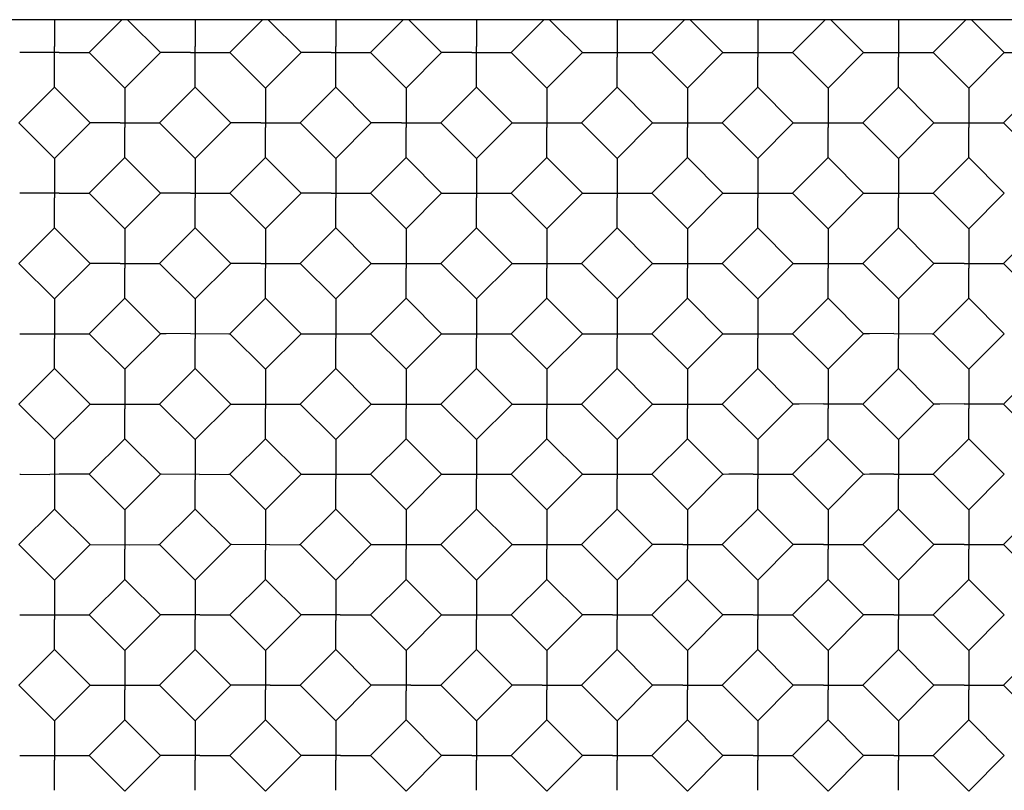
# Model space of a CAD drawing. Header units: inches. Extents: x 0 to 11.6, y 0 to 8.9.
# Tile 5 of 7: x 5 to 7.5, y 3.5 to 5.4. Entities that reach past the tile are written whole.
import ezdxf

# ---------------------------------------------------------------- set-up
doc = ezdxf.new("R2010")
doc.units = ezdxf.units.IN
doc.header["$LTSCALE"] = 0.636842
doc.header["$MEASUREMENT"] = 0
doc.layers.get('0').update_dxf_attribs({"linetype": 'CONTINUOUS'})

msp = doc.modelspace()

# ---------------------------------------------------------------- linework, layer by layer
at = {"color": 7, "linetype": 'Continuous'}
for p, q in [((8.0377, 5.3966), (2.5377, 5.3966)), ((5.1982, 5.3143), (5.2804, 5.3966)), ((5.295, 5.3966), (5.3772, 5.3143)), ((5.5517, 5.3143), (5.6339, 5.3966)), ((5.6485, 5.3966), (5.7308, 5.3143)), ((5.9053, 5.3143), (5.9875, 5.3966)), ((6.0021, 5.3966), (6.0843, 5.3143)), ((6.2588, 5.3143), (6.3411, 5.3966)), ((6.4379, 5.3143), (6.3556, 5.3966)), ((6.5251, 5.3966), (6.5251, 5.3924)), ((6.6946, 5.3966), (6.6124, 5.3143)), ((6.7914, 5.3143), (6.7092, 5.3966)), ((6.8787, 5.3966), (6.8787, 5.3924)), ((7.0482, 5.3966), (6.9659, 5.3143)), ((7.145, 5.3143), (7.0627, 5.3966)), ((7.2322, 5.3966), (7.2322, 5.3924)), ((7.4017, 5.3966), (7.3195, 5.3143)), ((7.4985, 5.3143), (7.4163, 5.3966)), ((5.1109, 5.3424), (5.1108, 5.3289)), ((5.1109, 5.3026), (5.1108, 5.3289)), ((5.4645, 5.3424), (5.4644, 5.3289)), ((5.4645, 5.3026), (5.4644, 5.3289)), ((5.818, 5.3424), (5.8179, 5.3289)), ((5.8181, 5.3026), (5.8179, 5.3289)), ((6.1716, 5.3424), (6.1715, 5.3289)), ((6.1716, 5.3026), (6.1715, 5.3289)), ((5.0258, 5.3143), (5.0237, 5.3143)), ((5.0993, 5.3144), (5.0258, 5.3143)), ((5.1226, 5.3143), (5.0993, 5.3144)), ((5.1226, 5.3143), (5.196, 5.3143)), ((5.196, 5.3143), (5.1982, 5.3143)), ((5.1982, 5.3143), (5.2877, 5.2248)), ((5.2877, 5.2248), (5.3772, 5.3143)), ((5.3794, 5.3143), (5.3772, 5.3143)), ((5.4528, 5.3144), (5.5496, 5.3143)), ((5.5496, 5.3143), (5.5517, 5.3143)), ((5.5517, 5.3143), (5.6412, 5.2248)), ((5.6412, 5.2248), (5.7308, 5.3143)), ((5.7329, 5.3143), (5.7308, 5.3143)), ((5.8064, 5.3144), (5.9031, 5.3143)), ((5.9031, 5.3143), (5.9053, 5.3143)), ((5.9053, 5.3143), (5.9948, 5.2248)), ((5.9948, 5.2248), (6.0843, 5.3143)), ((6.0865, 5.3143), (6.0843, 5.3143)), ((6.1599, 5.3144), (6.2567, 5.3143)), ((6.2567, 5.3143), (6.2588, 5.3143)), ((6.2588, 5.3143), (6.3483, 5.2248)), ((6.4379, 5.3143), (6.3483, 5.2248)), ((6.4379, 5.3143), (6.6124, 5.3143)), ((6.5251, 5.2292), (6.5252, 5.3027)), ((6.6124, 5.3143), (6.7019, 5.2248)), ((6.7914, 5.3143), (6.7019, 5.2248)), ((6.7914, 5.3143), (6.9659, 5.3143)), ((6.8787, 5.2292), (6.8787, 5.3027)), ((6.9659, 5.3143), (7.0554, 5.2248)), ((7.145, 5.3143), (7.0554, 5.2248)), ((7.145, 5.3143), (7.3195, 5.3143)), ((7.2322, 5.2292), (7.2323, 5.3027)), ((7.3195, 5.3143), (7.409, 5.2248)), ((7.4985, 5.3143), (7.409, 5.2248)), ((7.4985, 5.3143), (7.673, 5.3143)), ((5.0214, 5.1375), (5.1109, 5.2271)), ((5.2004, 5.1375), (5.1109, 5.2271)), ((5.3749, 5.1375), (5.4645, 5.2271)), ((5.554, 5.1375), (5.4645, 5.2271)), ((5.7285, 5.1375), (5.818, 5.2271)), ((5.9075, 5.1375), (5.818, 5.2271)), ((6.082, 5.1375), (6.1716, 5.2271)), ((6.2611, 5.1375), (6.1716, 5.2271)), ((6.3483, 5.2248), (6.3483, 5.2227)), ((6.5251, 5.2271), (6.4356, 5.1375)), ((6.5251, 5.2271), (6.5251, 5.2292)), ((6.6146, 5.1375), (6.5251, 5.2271)), ((6.7019, 5.2248), (6.7019, 5.2227)), ((6.8787, 5.2271), (6.7891, 5.1375)), ((6.8787, 5.2271), (6.8787, 5.2292)), ((6.9682, 5.1375), (6.8787, 5.2271)), ((7.0554, 5.2248), (7.0555, 5.2227)), ((7.2322, 5.2271), (7.1427, 5.1375)), ((7.2322, 5.2271), (7.2322, 5.2292)), ((7.3218, 5.1375), (7.2322, 5.2271)), ((7.409, 5.2248), (7.409, 5.2227)), ((7.5858, 5.2271), (7.4963, 5.1375)), ((5.2876, 5.1492), (5.2877, 5.1259)), ((5.6412, 5.1492), (5.6413, 5.1259)), ((5.9947, 5.1492), (5.9948, 5.1259)), ((5.0214, 5.1375), (5.1109, 5.048)), ((5.1109, 5.048), (5.2004, 5.1375)), ((5.2026, 5.1375), (5.2004, 5.1375)), ((5.276, 5.1376), (5.2026, 5.1375)), ((5.276, 5.1376), (5.3749, 5.1375)), ((5.3749, 5.1375), (5.4645, 5.048)), ((5.4645, 5.048), (5.554, 5.1375)), ((5.5562, 5.1375), (5.554, 5.1375)), ((5.6296, 5.1376), (5.7263, 5.1376)), ((5.7263, 5.1376), (5.7285, 5.1375)), ((5.7285, 5.1375), (5.818, 5.048)), ((5.818, 5.048), (5.9075, 5.1375)), ((5.9097, 5.1375), (5.9075, 5.1375)), ((5.9831, 5.1376), (6.0799, 5.1376)), ((6.0799, 5.1376), (6.082, 5.1375)), ((6.082, 5.1375), (6.1716, 5.048)), ((6.2611, 5.1375), (6.1716, 5.048)), ((6.2611, 5.1375), (6.4356, 5.1375)), ((6.3483, 5.0524), (6.3484, 5.1259)), ((6.4356, 5.1375), (6.5251, 5.048)), ((6.6146, 5.1375), (6.5251, 5.048)), ((6.6146, 5.1375), (6.7891, 5.1375)), ((6.7019, 5.0524), (6.7019, 5.1259)), ((6.7891, 5.1375), (6.8787, 5.048)), ((6.9682, 5.1375), (6.8787, 5.048)), ((6.9682, 5.1375), (7.1427, 5.1375)), ((7.0554, 5.0524), (7.0555, 5.1259)), ((7.1427, 5.1375), (7.2322, 5.048)), ((7.3218, 5.1375), (7.2322, 5.048)), ((7.3218, 5.1375), (7.4963, 5.1375)), ((7.409, 5.0524), (7.409, 5.1259)), ((7.4963, 5.1375), (7.5858, 5.048)), ((5.1982, 4.9608), (5.2877, 5.0503)), ((5.3772, 4.9608), (5.2877, 5.0503)), ((5.5517, 4.9608), (5.6412, 5.0503)), ((5.7308, 4.9608), (5.6412, 5.0503)), ((5.9053, 4.9608), (5.9948, 5.0503)), ((6.0843, 4.9608), (5.9948, 5.0503)), ((6.3483, 5.0503), (6.2588, 4.9608)), ((6.3483, 5.0503), (6.3483, 5.0524)), ((6.4379, 4.9608), (6.3483, 5.0503)), ((6.7019, 5.0503), (6.6124, 4.9608)), ((6.7019, 5.0503), (6.7019, 5.0524)), ((6.7914, 4.9608), (6.7019, 5.0503)), ((7.0554, 5.0503), (6.9659, 4.9608)), ((7.0554, 5.0503), (7.0554, 5.0524)), ((7.145, 4.9608), (7.0554, 5.0503)), ((7.409, 5.0503), (7.3195, 4.9608)), ((7.409, 5.0503), (7.409, 5.0524)), ((7.4985, 4.9608), (7.409, 5.0503)), ((6.1716, 5.048), (6.1716, 5.0459)), ((6.5251, 5.048), (6.5251, 5.0459)), ((6.8787, 5.048), (6.8787, 5.0459)), ((7.2322, 5.048), (7.2322, 5.0459)), ((5.0258, 4.9608), (5.0237, 4.9608)), ((5.0993, 4.9608), (5.0258, 4.9608)), ((5.1226, 4.9607), (5.0993, 4.9608)), ((5.1109, 4.9724), (5.1109, 4.9491)), ((5.1226, 4.9607), (5.196, 4.9608)), ((5.196, 4.9608), (5.1982, 4.9608)), ((5.1982, 4.9608), (5.2877, 4.8712)), ((5.2877, 4.8712), (5.3772, 4.9608)), ((5.3794, 4.9608), (5.3772, 4.9608)), ((5.4528, 4.9608), (5.5496, 4.9608)), ((5.4644, 4.9724), (5.4645, 4.9491)), ((5.5496, 4.9608), (5.5517, 4.9608)), ((5.5517, 4.9608), (5.6412, 4.8712)), ((5.6412, 4.8712), (5.7308, 4.9608)), ((5.7329, 4.9608), (5.7308, 4.9608)), ((5.8064, 4.9608), (5.9031, 4.9608)), ((5.818, 4.9724), (5.8181, 4.9491)), ((5.9031, 4.9608), (5.9053, 4.9608)), ((5.9053, 4.9608), (5.9948, 4.8712)), ((6.0843, 4.9608), (5.9948, 4.8712)), ((6.0843, 4.9608), (6.2588, 4.9608)), ((6.2588, 4.9608), (6.3483, 4.8712)), ((6.4379, 4.9608), (6.3483, 4.8712)), ((6.4379, 4.9608), (6.6124, 4.9608)), ((6.6124, 4.9608), (6.7019, 4.8712)), ((6.7914, 4.9608), (6.7019, 4.8712)), ((6.7914, 4.9608), (6.9659, 4.9608)), ((6.9659, 4.9608), (7.0554, 4.8712)), ((7.145, 4.9608), (7.0554, 4.8712)), ((7.145, 4.9608), (7.3195, 4.9608)), ((7.3195, 4.9608), (7.409, 4.8712)), ((7.409, 4.8712), (7.4985, 4.9608)), ((6.1716, 4.8756), (6.1716, 4.9491)), ((6.5251, 4.8756), (6.5252, 4.9491)), ((6.8787, 4.8756), (6.8787, 4.9491)), ((7.2322, 4.8756), (7.2323, 4.9491)), ((6.1716, 4.8735), (6.1716, 4.8756)), ((6.5251, 4.8735), (6.5251, 4.8756)), ((6.8787, 4.8735), (6.8787, 4.8756)), ((7.2322, 4.8735), (7.2322, 4.8756)), ((5.0214, 4.784), (5.1109, 4.8735)), ((5.2004, 4.784), (5.1109, 4.8735)), ((5.3749, 4.784), (5.4645, 4.8735)), ((5.554, 4.784), (5.4645, 4.8735)), ((5.7285, 4.784), (5.818, 4.8735)), ((5.9075, 4.784), (5.818, 4.8735)), ((5.9948, 4.8712), (5.9948, 4.8691)), ((6.1716, 4.8735), (6.082, 4.784)), ((6.2611, 4.784), (6.1716, 4.8735)), ((6.3483, 4.8712), (6.3483, 4.8691)), ((6.5251, 4.8735), (6.4356, 4.784)), ((6.6146, 4.784), (6.5251, 4.8735)), ((6.7019, 4.8712), (6.7019, 4.8691)), ((6.8787, 4.8735), (6.7891, 4.784)), ((6.9682, 4.784), (6.8787, 4.8735)), ((7.0554, 4.8712), (7.0555, 4.8691)), ((7.2322, 4.8735), (7.1427, 4.784)), ((7.3218, 4.784), (7.2322, 4.8735)), ((7.4963, 4.784), (7.5858, 4.8735)), ((5.0214, 4.784), (5.1109, 4.6945)), ((5.1109, 4.6945), (5.2004, 4.784)), ((5.2026, 4.784), (5.2004, 4.784)), ((5.276, 4.784), (5.2026, 4.784)), ((5.276, 4.784), (5.3749, 4.784)), ((5.2876, 4.7956), (5.2877, 4.7723)), ((5.3749, 4.784), (5.4645, 4.6945)), ((5.4645, 4.6945), (5.554, 4.784)), ((5.5562, 4.784), (5.554, 4.784)), ((5.6296, 4.784), (5.7263, 4.784)), ((5.6412, 4.7956), (5.6413, 4.7723)), ((5.7263, 4.784), (5.7285, 4.784)), ((5.7285, 4.784), (5.818, 4.6945)), ((5.9075, 4.784), (5.818, 4.6945)), ((5.9075, 4.784), (6.082, 4.784)), ((6.082, 4.784), (6.1716, 4.6945)), ((6.2611, 4.784), (6.1716, 4.6945)), ((6.2611, 4.784), (6.4356, 4.784)), ((6.4356, 4.784), (6.5251, 4.6945)), ((6.6146, 4.784), (6.5251, 4.6945)), ((6.6146, 4.784), (6.7891, 4.784)), ((6.7891, 4.784), (6.8787, 4.6945)), ((6.9682, 4.784), (6.8787, 4.6945)), ((6.9682, 4.784), (7.1427, 4.784)), ((7.1427, 4.784), (7.2322, 4.6945)), ((7.2322, 4.6945), (7.3218, 4.784)), ((7.3239, 4.784), (7.3218, 4.784)), ((7.3973, 4.784), (7.4941, 4.784)), ((7.409, 4.7956), (7.409, 4.7723)), ((7.4941, 4.784), (7.4962, 4.784)), ((7.4963, 4.784), (7.5858, 4.6945)), ((5.9948, 4.6989), (5.9948, 4.7723)), ((6.3483, 4.6989), (6.3484, 4.7723)), ((6.7019, 4.6989), (6.7019, 4.7723)), ((7.0554, 4.6989), (7.0555, 4.7723)), ((5.1109, 4.6945), (5.1109, 4.6923)), ((5.1982, 4.6072), (5.2877, 4.6967)), ((5.3772, 4.6072), (5.2877, 4.6967)), ((5.5517, 4.6072), (5.6412, 4.6967)), ((5.7308, 4.6072), (5.6412, 4.6967)), ((5.818, 4.6945), (5.818, 4.6924)), ((5.9948, 4.6967), (5.9053, 4.6072)), ((5.9948, 4.6967), (5.9948, 4.6989)), ((6.0843, 4.6072), (5.9948, 4.6967)), ((6.1716, 4.6945), (6.1716, 4.6924)), ((6.3483, 4.6967), (6.2588, 4.6072)), ((6.3483, 4.6967), (6.3483, 4.6989)), ((6.4379, 4.6072), (6.3483, 4.6967)), ((6.5251, 4.6945), (6.5251, 4.6924)), ((6.7019, 4.6967), (6.6124, 4.6072)), ((6.7019, 4.6967), (6.7019, 4.6989)), ((6.7914, 4.6072), (6.7019, 4.6967)), ((6.8787, 4.6945), (6.8787, 4.6924)), ((7.0554, 4.6967), (6.9659, 4.6072)), ((7.0554, 4.6967), (7.0554, 4.6989)), ((7.145, 4.6072), (7.0554, 4.6967)), ((7.3195, 4.6072), (7.409, 4.6967)), ((7.4985, 4.6072), (7.409, 4.6967)), ((5.0237, 4.6072), (5.196, 4.6072)), ((5.196, 4.6072), (5.1982, 4.6072)), ((5.1982, 4.6072), (5.2877, 4.5177)), ((5.2877, 4.5177), (5.3772, 4.6072)), ((5.3794, 4.6072), (5.3772, 4.6072)), ((5.4528, 4.6073), (5.5496, 4.6072)), ((5.4644, 4.6189), (5.4645, 4.5955)), ((5.5496, 4.6072), (5.5517, 4.6072)), ((5.5517, 4.6072), (5.6412, 4.5177)), ((5.7308, 4.6072), (5.6412, 4.5177)), ((5.7308, 4.6072), (5.9053, 4.6072)), ((5.9053, 4.6072), (5.9948, 4.5177)), ((6.0843, 4.6072), (5.9948, 4.5177)), ((6.0843, 4.6072), (6.2588, 4.6072)), ((6.2588, 4.6072), (6.3483, 4.5177)), ((6.4379, 4.6072), (6.3483, 4.5177)), ((6.4379, 4.6072), (6.6124, 4.6072)), ((6.6124, 4.6072), (6.7019, 4.5177)), ((6.7914, 4.6072), (6.7019, 4.5177)), ((6.7914, 4.6072), (6.9659, 4.6072)), ((6.9659, 4.6072), (7.0554, 4.5177)), ((7.0554, 4.5177), (7.145, 4.6072)), ((7.1471, 4.6072), (7.145, 4.6072)), ((7.2206, 4.6073), (7.3173, 4.6072)), ((7.2322, 4.6189), (7.2323, 4.5955)), ((7.3173, 4.6072), (7.3195, 4.6072)), ((7.3195, 4.6072), (7.409, 4.5177)), ((7.409, 4.5177), (7.4985, 4.6072)), ((5.1109, 4.5253), (5.1109, 4.5955)), ((5.818, 4.5221), (5.818, 4.5956)), ((6.1716, 4.5221), (6.1716, 4.5956)), ((6.5251, 4.5221), (6.5252, 4.5956)), ((6.8787, 4.5221), (6.8787, 4.5956)), ((5.0214, 4.4304), (5.1109, 4.52)), ((5.2004, 4.4304), (5.1109, 4.52)), ((5.2877, 4.5177), (5.2877, 4.5155)), ((5.3749, 4.4304), (5.4645, 4.52)), ((5.554, 4.4304), (5.4645, 4.52)), ((5.6412, 4.5177), (5.6412, 4.5156)), ((5.818, 4.52), (5.7285, 4.4304)), ((5.818, 4.52), (5.818, 4.5221)), ((5.9075, 4.4304), (5.818, 4.52)), ((5.9948, 4.5177), (5.9948, 4.5156)), ((6.1716, 4.52), (6.082, 4.4304)), ((6.1716, 4.52), (6.1716, 4.5221)), ((6.2611, 4.4304), (6.1716, 4.52)), ((6.3483, 4.5177), (6.3483, 4.5156)), ((6.5251, 4.52), (6.4356, 4.4304)), ((6.5251, 4.52), (6.5251, 4.5221)), ((6.6146, 4.4304), (6.5251, 4.52)), ((6.7019, 4.5177), (6.7019, 4.5156)), ((6.8787, 4.52), (6.7891, 4.4304)), ((6.8787, 4.52), (6.8787, 4.5221)), ((6.9682, 4.4304), (6.8787, 4.52)), ((7.1427, 4.4304), (7.2322, 4.52)), ((7.3218, 4.4304), (7.2322, 4.52)), ((7.4963, 4.4304), (7.5858, 4.52)), ((5.1109, 4.3409), (5.0214, 4.4304)), ((5.1109, 4.3409), (5.2004, 4.4304)), ((5.2004, 4.4304), (5.3728, 4.4304)), ((5.3728, 4.4304), (5.3749, 4.4304)), ((5.3749, 4.4304), (5.4645, 4.3409)), ((5.554, 4.4304), (5.4645, 4.3409)), ((5.554, 4.4304), (5.7285, 4.4304)), ((5.7285, 4.4304), (5.818, 4.3409)), ((5.9075, 4.4304), (5.818, 4.3409)), ((5.9075, 4.4304), (6.082, 4.4304)), ((6.082, 4.4304), (6.1716, 4.3409)), ((6.2611, 4.4304), (6.1716, 4.3409)), ((6.2611, 4.4304), (6.4356, 4.4304)), ((6.4356, 4.4304), (6.5251, 4.3409)), ((6.6146, 4.4304), (6.5251, 4.3409)), ((6.6146, 4.4304), (6.7891, 4.4304)), ((6.7891, 4.4304), (6.8787, 4.3409)), ((6.8787, 4.3409), (6.9682, 4.4304)), ((6.9704, 4.4304), (6.9682, 4.4304)), ((7.0438, 4.4305), (7.1405, 4.4305)), ((7.0554, 4.4421), (7.0555, 4.4188)), ((7.1405, 4.4305), (7.1427, 4.4304)), ((7.1427, 4.4304), (7.2322, 4.3409)), ((7.2322, 4.3409), (7.3218, 4.4304)), ((7.3239, 4.4304), (7.3218, 4.4304)), ((7.3973, 4.4305), (7.4941, 4.4305)), ((7.409, 4.4421), (7.409, 4.4188)), ((7.4941, 4.4305), (7.4962, 4.4304)), ((7.4963, 4.4304), (7.5858, 4.3409)), ((5.2877, 4.3485), (5.2877, 4.4187)), ((5.6412, 4.3453), (5.6413, 4.4188)), ((5.9948, 4.3453), (5.9948, 4.4188)), ((6.3483, 4.3453), (6.3484, 4.4188)), ((6.7019, 4.3453), (6.7019, 4.4188)), ((5.1109, 4.3409), (5.1109, 4.1664)), ((5.1982, 4.2537), (5.2877, 4.3432)), ((5.2877, 4.3432), (5.3772, 4.2537)), ((5.4645, 4.3409), (5.4645, 4.3388)), ((5.6412, 4.3432), (5.5517, 4.2537)), ((5.6412, 4.3432), (5.6412, 4.3453)), ((5.7308, 4.2537), (5.6412, 4.3432)), ((5.818, 4.3409), (5.818, 4.3388)), ((5.9948, 4.3432), (5.9053, 4.2537)), ((5.9948, 4.3432), (5.9948, 4.3453)), ((6.0843, 4.2537), (5.9948, 4.3432)), ((6.1716, 4.3409), (6.1716, 4.3388)), ((6.3483, 4.3432), (6.2588, 4.2537)), ((6.3483, 4.3432), (6.3483, 4.3453)), ((6.4379, 4.2537), (6.3483, 4.3432)), ((6.5251, 4.3409), (6.5251, 4.3388)), ((6.7019, 4.3432), (6.6124, 4.2537)), ((6.7019, 4.3432), (6.7019, 4.3453)), ((6.7914, 4.2537), (6.7019, 4.3432)), ((6.9659, 4.2537), (7.0554, 4.3432)), ((7.145, 4.2537), (7.0554, 4.3432)), ((7.3195, 4.2537), (7.409, 4.3432)), ((7.4985, 4.2537), (7.409, 4.3432)), ((6.8786, 4.2653), (6.8787, 4.242)), ((7.2322, 4.2653), (7.2323, 4.242)), ((5.0237, 4.2537), (5.0258, 4.2537)), ((5.0258, 4.2537), (5.0995, 4.2536)), ((5.2877, 4.1641), (5.1982, 4.2537)), ((5.3772, 4.2537), (5.2877, 4.1641)), ((5.3793, 4.2537), (5.3772, 4.2537)), ((5.476, 4.2536), (5.3793, 4.2537)), ((5.4645, 4.2268), (5.4645, 4.2398)), ((5.476, 4.2536), (5.5496, 4.2537)), ((5.5496, 4.2537), (5.5517, 4.2537)), ((5.5517, 4.2537), (5.6412, 4.1641)), ((5.7308, 4.2537), (5.6412, 4.1641)), ((5.7308, 4.2537), (5.9053, 4.2537)), ((5.818, 4.1685), (5.818, 4.242)), ((5.9053, 4.2537), (5.9948, 4.1641)), ((6.0843, 4.2537), (5.9948, 4.1641)), ((6.0843, 4.2537), (6.2588, 4.2537)), ((6.1716, 4.1685), (6.1716, 4.242)), ((6.2588, 4.2537), (6.3483, 4.1641)), ((6.4379, 4.2537), (6.3483, 4.1641)), ((6.4379, 4.2537), (6.6124, 4.2537)), ((6.5251, 4.1685), (6.5252, 4.242)), ((6.6124, 4.2537), (6.7019, 4.1641)), ((6.7019, 4.1641), (6.7914, 4.2537)), ((6.7936, 4.2536), (6.7914, 4.2537)), ((6.867, 4.2537), (6.9638, 4.2537)), ((6.9638, 4.2537), (6.9659, 4.2537)), ((6.9659, 4.2537), (7.0554, 4.1641)), ((7.0554, 4.1641), (7.145, 4.2537)), ((7.1471, 4.2536), (7.145, 4.2537)), ((7.2206, 4.2537), (7.3173, 4.2537)), ((7.3173, 4.2537), (7.3195, 4.2537)), ((7.3195, 4.2537), (7.409, 4.1641)), ((7.409, 4.1641), (7.4985, 4.2537)), ((5.0214, 4.0769), (5.1109, 4.1664)), ((5.2004, 4.0769), (5.1109, 4.1664)), ((5.4645, 4.1664), (5.3749, 4.0769)), ((5.4645, 4.1664), (5.554, 4.0769)), ((5.6412, 4.1641), (5.6412, 4.162)), ((5.818, 4.1664), (5.7285, 4.0769)), ((5.818, 4.1664), (5.818, 4.1685)), ((5.9075, 4.0769), (5.818, 4.1664)), ((5.9948, 4.1641), (5.9948, 4.162)), ((6.1716, 4.1664), (6.082, 4.0769)), ((6.1716, 4.1664), (6.1716, 4.1685)), ((6.2611, 4.0769), (6.1716, 4.1664)), ((6.3483, 4.1641), (6.3483, 4.162)), ((6.5251, 4.1664), (6.4356, 4.0769)), ((6.5251, 4.1664), (6.5251, 4.1685)), ((6.6146, 4.0769), (6.5251, 4.1664)), ((6.7891, 4.0769), (6.8787, 4.1664)), ((6.9682, 4.0769), (6.8787, 4.1664)), ((7.1427, 4.0769), (7.2322, 4.1664)), ((7.3218, 4.0769), (7.2322, 4.1664)), ((7.4963, 4.0769), (7.5858, 4.1664)), ((6.7019, 4.0885), (6.7019, 4.0652)), ((7.0554, 4.0885), (7.0555, 4.0652)), ((7.409, 4.0885), (7.409, 4.0652)), ((5.1109, 3.9874), (5.0214, 4.0769)), ((5.2004, 4.0769), (5.1109, 3.9874)), ((5.2004, 4.0769), (5.2993, 4.0768)), ((5.2877, 3.9918), (5.2877, 4.0655)), ((5.2993, 4.0768), (5.3728, 4.0769)), ((5.3728, 4.0769), (5.3749, 4.0769)), ((5.4645, 3.9874), (5.3749, 4.0769)), ((5.554, 4.0769), (5.4645, 3.9874)), ((5.5561, 4.0769), (5.554, 4.0769)), ((5.6528, 4.0768), (5.5561, 4.0769)), ((5.6412, 4.05), (5.6413, 4.063)), ((5.6528, 4.0768), (5.7264, 4.0769)), ((5.7264, 4.0769), (5.7285, 4.0769)), ((5.7285, 4.0769), (5.818, 3.9874)), ((5.9075, 4.0769), (5.818, 3.9874)), ((5.9075, 4.0769), (6.082, 4.0769)), ((5.9948, 3.9917), (5.9948, 4.0652)), ((6.082, 4.0769), (6.1716, 3.9874)), ((6.2611, 4.0769), (6.1716, 3.9874)), ((6.2611, 4.0769), (6.4356, 4.0769)), ((6.3483, 3.9917), (6.3484, 4.0652)), ((6.4356, 4.0769), (6.5251, 3.9874)), ((6.5251, 3.9874), (6.6146, 4.0769)), ((6.6168, 4.0769), (6.6147, 4.0769)), ((6.6902, 4.0769), (6.787, 4.0769)), ((6.787, 4.0769), (6.7891, 4.0769)), ((6.7891, 4.0769), (6.8787, 3.9874)), ((6.8787, 3.9874), (6.9682, 4.0769)), ((6.9704, 4.0769), (6.9682, 4.0769)), ((7.0438, 4.0769), (7.1405, 4.0769)), ((7.1405, 4.0769), (7.1427, 4.0769)), ((7.1427, 4.0769), (7.2322, 3.9874)), ((7.2322, 3.9874), (7.3218, 4.0769)), ((7.3239, 4.0769), (7.3218, 4.0769)), ((7.3973, 4.0769), (7.4941, 4.0769)), ((7.4941, 4.0769), (7.4962, 4.0769)), ((7.4963, 4.0769), (7.5858, 3.9874)), ((5.2877, 3.9896), (5.1982, 3.9001)), ((5.2877, 3.9896), (5.2877, 3.9918)), ((5.3772, 3.9001), (5.2877, 3.9896)), ((5.6412, 3.9896), (5.5517, 3.9001)), ((5.6412, 3.9896), (5.7308, 3.9001)), ((5.818, 3.9874), (5.818, 3.9852)), ((5.9948, 3.9896), (5.9053, 3.9001)), ((5.9948, 3.9896), (5.9948, 3.9917)), ((6.0843, 3.9001), (5.9948, 3.9896)), ((6.1716, 3.9874), (6.1716, 3.9853)), ((6.3483, 3.9896), (6.2588, 3.9001)), ((6.3483, 3.9896), (6.3483, 3.9917)), ((6.4379, 3.9001), (6.3483, 3.9896)), ((6.6124, 3.9001), (6.7019, 3.9896)), ((6.7914, 3.9001), (6.7019, 3.9896)), ((6.9659, 3.9001), (7.0554, 3.9896)), ((7.145, 3.9001), (7.0554, 3.9896)), ((7.3195, 3.9001), (7.409, 3.9896)), ((7.4985, 3.9001), (7.409, 3.9896)), ((6.5251, 3.9118), (6.5252, 3.8884)), ((6.8786, 3.9118), (6.8787, 3.8884)), ((7.2322, 3.9118), (7.2323, 3.8884)), ((5.0237, 3.9001), (5.1982, 3.9001)), ((5.1109, 3.815), (5.1109, 3.8887)), ((5.2877, 3.8106), (5.1982, 3.9001)), ((5.3772, 3.9001), (5.2877, 3.8106)), ((5.4761, 3.9001), (5.3772, 3.9001)), ((5.4645, 3.815), (5.4645, 3.8887)), ((5.4761, 3.9001), (5.5496, 3.9001)), ((5.5496, 3.9001), (5.5517, 3.9001)), ((5.6412, 3.8106), (5.5517, 3.9001)), ((5.7308, 3.9001), (5.6412, 3.8106)), ((5.7329, 3.9001), (5.7308, 3.9001)), ((5.8296, 3.9001), (5.7329, 3.9001)), ((5.818, 3.8732), (5.8181, 3.8862)), ((5.8296, 3.9001), (5.9031, 3.9001)), ((5.9031, 3.9001), (5.9053, 3.9001)), ((5.9053, 3.9001), (5.9948, 3.8106)), ((6.0843, 3.9001), (5.9948, 3.8106)), ((6.0843, 3.9001), (6.2588, 3.9001)), ((6.1716, 3.815), (6.1716, 3.8884)), ((6.2588, 3.9001), (6.3483, 3.8106)), ((6.3483, 3.8106), (6.4379, 3.9001)), ((6.5135, 3.9001), (6.4433, 3.9001)), ((6.5135, 3.9001), (6.607, 3.9001)), ((6.6124, 3.9001), (6.7019, 3.8106)), ((6.7019, 3.8106), (6.7914, 3.9001)), ((6.856, 3.9001), (6.7968, 3.9001)), ((6.867, 3.9001), (6.856, 3.9001)), ((6.9014, 3.9001), (6.9606, 3.9001)), ((6.9659, 3.9001), (7.0554, 3.8106)), ((7.0554, 3.8106), (7.145, 3.9001)), ((7.2096, 3.9001), (7.1504, 3.9001)), ((7.2206, 3.9001), (7.2096, 3.9001)), ((7.2549, 3.9001), (7.3141, 3.9001)), ((7.3195, 3.9001), (7.409, 3.8106)), ((7.409, 3.8106), (7.4985, 3.9001)), ((5.1109, 3.8129), (5.0214, 3.7233)), ((5.1109, 3.8129), (5.1109, 3.815)), ((5.2004, 3.7233), (5.1109, 3.8129)), ((5.4645, 3.8129), (5.3749, 3.7233)), ((5.4645, 3.8129), (5.4645, 3.815)), ((5.554, 3.7233), (5.4645, 3.8129)), ((5.818, 3.8129), (5.7285, 3.7233)), ((5.818, 3.8129), (5.9075, 3.7233)), ((6.1716, 3.8129), (6.082, 3.7233)), ((6.1716, 3.8129), (6.1716, 3.815)), ((6.2611, 3.7233), (6.1716, 3.8129)), ((6.4356, 3.7233), (6.5251, 3.8129)), ((6.6146, 3.7233), (6.5251, 3.8129)), ((6.7891, 3.7233), (6.8787, 3.8129)), ((6.9682, 3.7233), (6.8787, 3.8129)), ((7.1427, 3.7233), (7.2322, 3.8129)), ((7.3218, 3.7233), (7.2322, 3.8129)), ((7.4963, 3.7233), (7.5858, 3.8129)), ((5.9948, 3.8106), (5.9948, 3.8085)), ((5.1109, 3.6338), (5.0214, 3.7233)), ((5.2004, 3.7233), (5.1109, 3.6338)), ((5.2004, 3.7233), (5.2993, 3.7233)), ((5.2993, 3.7233), (5.3728, 3.7233)), ((5.3728, 3.7233), (5.3749, 3.7233)), ((5.4645, 3.6338), (5.3749, 3.7233)), ((5.554, 3.7233), (5.4645, 3.6338)), ((5.6529, 3.7233), (5.554, 3.7233)), ((5.6529, 3.7233), (5.7264, 3.7233)), ((5.7264, 3.7233), (5.7285, 3.7233)), ((5.818, 3.6338), (5.7285, 3.7233)), ((5.9075, 3.7233), (5.818, 3.6338)), ((5.9096, 3.7233), (5.9075, 3.7233)), ((6.0064, 3.7233), (5.9096, 3.7233)), ((6.0064, 3.7233), (6.0799, 3.7233)), ((6.0799, 3.7233), (6.082, 3.7233)), ((6.082, 3.7233), (6.1716, 3.6338)), ((6.1716, 3.6338), (6.2611, 3.7233)), ((6.2633, 3.7233), (6.2611, 3.7233)), ((6.3367, 3.7234), (6.4334, 3.7233)), ((6.3483, 3.735), (6.3484, 3.7117)), ((6.4334, 3.7233), (6.4356, 3.7233)), ((6.4356, 3.7233), (6.5251, 3.6338)), ((6.5251, 3.6338), (6.6146, 3.7233)), ((6.6168, 3.7233), (6.6147, 3.7233)), ((6.6902, 3.7234), (6.787, 3.7233)), ((6.7019, 3.735), (6.7019, 3.7117)), ((6.787, 3.7233), (6.7891, 3.7233)), ((6.7891, 3.7233), (6.8787, 3.6338)), ((6.8787, 3.6338), (6.9682, 3.7233)), ((6.9704, 3.7233), (6.9682, 3.7233)), ((7.0438, 3.7234), (7.1405, 3.7233)), ((7.0554, 3.735), (7.0555, 3.7117)), ((7.1405, 3.7233), (7.1427, 3.7233)), ((7.1427, 3.7233), (7.2322, 3.6338)), ((7.2322, 3.6338), (7.3218, 3.7233)), ((7.3239, 3.7233), (7.3218, 3.7233)), ((7.3973, 3.7234), (7.4941, 3.7233)), ((7.409, 3.735), (7.409, 3.7117)), ((7.4941, 3.7233), (7.4962, 3.7233)), ((7.4963, 3.7233), (7.5858, 3.6338)), ((5.2877, 3.6382), (5.2877, 3.712)), ((5.6412, 3.6382), (5.6413, 3.712)), ((5.9948, 3.6964), (5.9948, 3.7094)), ((5.2877, 3.6361), (5.2877, 3.6382)), ((5.6412, 3.6361), (5.6412, 3.6382)), ((5.2877, 3.6361), (5.1982, 3.5466)), ((5.3772, 3.5466), (5.2877, 3.6361)), ((5.6412, 3.6361), (5.5517, 3.5466)), ((5.7308, 3.5466), (5.6412, 3.6361)), ((5.9948, 3.6361), (5.9053, 3.5466)), ((5.9948, 3.6361), (6.0843, 3.5466)), ((6.2588, 3.5466), (6.3483, 3.6361)), ((6.3483, 3.6361), (6.4379, 3.5466)), ((6.6124, 3.5466), (6.7019, 3.6361)), ((6.7019, 3.6361), (6.7914, 3.5466)), ((6.9659, 3.5466), (7.0554, 3.6361)), ((7.0554, 3.6361), (7.145, 3.5466)), ((7.3195, 3.5466), (7.409, 3.6361)), ((7.409, 3.6361), (7.4985, 3.5466)), ((5.0237, 3.5466), (5.1982, 3.5466)), ((5.2877, 3.457), (5.1982, 3.5466)), ((5.3772, 3.5466), (5.2877, 3.457)), ((5.4761, 3.5465), (5.3772, 3.5466)), ((5.4761, 3.5465), (5.5496, 3.5466)), ((5.5496, 3.5466), (5.5517, 3.5466)), ((5.6412, 3.457), (5.5517, 3.5466)), ((5.7308, 3.5466), (5.6412, 3.457)), ((5.8297, 3.5465), (5.7308, 3.5466)), ((5.8297, 3.5465), (5.9032, 3.5466)), ((5.9032, 3.5466), (5.9053, 3.5466)), ((5.9948, 3.457), (5.9053, 3.5466)), ((5.9948, 3.457), (6.0843, 3.5466)), ((6.0865, 3.5465), (6.0843, 3.5465)), ((6.1599, 3.5466), (6.2567, 3.5466)), ((6.1715, 3.5582), (6.1716, 3.5349)), ((6.2567, 3.5466), (6.2588, 3.5466)), ((6.2588, 3.5466), (6.3483, 3.457)), ((6.3483, 3.457), (6.4379, 3.5466)), ((6.44, 3.5465), (6.4379, 3.5465)), ((6.5135, 3.5466), (6.6102, 3.5466)), ((6.5251, 3.5582), (6.5252, 3.5349)), ((6.6102, 3.5466), (6.6124, 3.5466)), ((6.6124, 3.5466), (6.7019, 3.457)), ((6.7019, 3.457), (6.7914, 3.5466)), ((6.7936, 3.5465), (6.7914, 3.5465)), ((6.867, 3.5466), (6.9638, 3.5466)), ((6.8786, 3.5582), (6.8787, 3.5349)), ((6.9638, 3.5466), (6.9659, 3.5466)), ((6.9659, 3.5466), (7.0554, 3.457)), ((7.0554, 3.457), (7.145, 3.5466)), ((7.1471, 3.5465), (7.145, 3.5465)), ((7.2206, 3.5466), (7.3173, 3.5466)), ((7.2322, 3.5582), (7.2323, 3.5349)), ((7.3173, 3.5466), (7.3195, 3.5466)), ((7.3195, 3.5466), (7.409, 3.457)), ((7.409, 3.457), (7.4985, 3.5466)), ((5.1109, 3.4614), (5.1109, 3.5352)), ((5.4645, 3.4614), (5.4645, 3.5352)), ((5.818, 3.4614), (5.818, 3.5352)), ((5.1109, 3.4593), (5.1109, 3.4614)), ((5.4645, 3.4593), (5.4645, 3.4614)), ((5.818, 3.4593), (5.818, 3.4614))]:
    msp.add_line(p, q, dxfattribs=at)
for points in [[(5.1109, 5.3966), (5.1109, 5.3912), (5.1109, 5.3424)], [(5.4645, 5.3966), (5.4645, 5.3912), (5.4645, 5.3424)], [(5.818, 5.3966), (5.818, 5.3912), (5.818, 5.3424)], [(6.1716, 5.3966), (6.1716, 5.3912), (6.1716, 5.3424)], [(6.5251, 5.3924), (6.5251, 5.3261), (6.5252, 5.3027)], [(6.8787, 5.3924), (6.8786, 5.3261), (6.8787, 5.3027)], [(7.2322, 5.3924), (7.2322, 5.3261), (7.2323, 5.3027)], [(5.1109, 5.2271), (5.1109, 5.2292), (5.1109, 5.3026)], [(5.4528, 5.3144), (5.3921, 5.3143), (5.3794, 5.3143)], [(5.4645, 5.2271), (5.4644, 5.2292), (5.4645, 5.3026)], [(5.8064, 5.3144), (5.7457, 5.3143), (5.7329, 5.3143)], [(5.818, 5.2271), (5.818, 5.2292), (5.8181, 5.3026)], [(6.1599, 5.3144), (6.0992, 5.3143), (6.0865, 5.3143)], [(6.1716, 5.2271), (6.1716, 5.2292), (6.1716, 5.3026)], [(5.2877, 5.2248), (5.2877, 5.2226), (5.2876, 5.1492)], [(5.6412, 5.2248), (5.6413, 5.2226), (5.6412, 5.1492)], [(5.9948, 5.2248), (5.9948, 5.2226), (5.9947, 5.1492)], [(6.3483, 5.2227), (6.3483, 5.1492), (6.3484, 5.1259)], [(6.7019, 5.2227), (6.7019, 5.1492), (6.7019, 5.1259)], [(7.0555, 5.2227), (7.0554, 5.1492), (7.0555, 5.1259)], [(7.409, 5.2227), (7.409, 5.1492), (7.409, 5.1259)], [(5.2877, 5.0503), (5.2877, 5.0524), (5.2877, 5.1259)], [(5.6296, 5.1376), (5.5689, 5.1375), (5.5562, 5.1375)], [(5.6412, 5.0503), (5.6412, 5.0524), (5.6413, 5.1259)], [(5.9831, 5.1376), (5.9225, 5.1375), (5.9097, 5.1375)], [(5.9948, 5.0503), (5.9948, 5.0524), (5.9948, 5.1259)], [(5.1109, 5.048), (5.1109, 5.0459), (5.1109, 4.9724)], [(5.4645, 5.048), (5.4645, 5.0459), (5.4644, 4.9724)], [(5.818, 5.048), (5.818, 5.0459), (5.818, 4.9724)], [(6.1716, 5.0459), (6.1715, 4.9724), (6.1716, 4.9491)], [(6.5251, 5.0459), (6.5251, 4.9724), (6.5252, 4.9491)], [(6.8787, 5.0459), (6.8786, 4.9724), (6.8787, 4.9491)], [(7.2322, 5.0459), (7.2322, 4.9724), (7.2323, 4.9491)], [(5.4528, 4.9608), (5.3921, 4.9608), (5.3794, 4.9608)], [(5.8064, 4.9608), (5.7457, 4.9608), (5.7329, 4.9608)], [(5.1109, 4.8735), (5.1109, 4.8757), (5.1109, 4.9491)], [(5.4645, 4.8735), (5.4644, 4.8757), (5.4645, 4.9491)], [(5.818, 4.8735), (5.818, 4.8757), (5.8181, 4.9491)], [(5.2877, 4.8712), (5.2877, 4.8691), (5.2876, 4.7956)], [(5.6412, 4.8712), (5.6413, 4.8691), (5.6412, 4.7956)], [(5.9948, 4.8691), (5.9948, 4.7957), (5.9948, 4.7723)], [(6.3483, 4.8691), (6.3483, 4.7957), (6.3484, 4.7723)], [(6.7019, 4.8691), (6.7019, 4.7957), (6.7019, 4.7723)], [(7.0555, 4.8691), (7.0554, 4.7957), (7.0555, 4.7723)], [(7.409, 4.8712), (7.409, 4.8691), (7.409, 4.7956)], [(5.6296, 4.784), (5.5689, 4.784), (5.5562, 4.784)], [(7.3973, 4.784), (7.3367, 4.784), (7.3239, 4.784)], [(5.2877, 4.6967), (5.2877, 4.6989), (5.2877, 4.7723)], [(5.6412, 4.6967), (5.6412, 4.6989), (5.6413, 4.7723)], [(7.409, 4.6967), (7.409, 4.6989), (7.409, 4.7723)], [(5.1109, 4.6923), (5.1109, 4.6188), (5.1109, 4.5955)], [(5.4645, 4.6945), (5.4645, 4.6923), (5.4644, 4.6189)], [(5.818, 4.6924), (5.818, 4.6189), (5.818, 4.5956)], [(6.1716, 4.6924), (6.1715, 4.6189), (6.1716, 4.5956)], [(6.5251, 4.6924), (6.5251, 4.6189), (6.5252, 4.5956)], [(6.8787, 4.6924), (6.8786, 4.6189), (6.8787, 4.5956)], [(7.2322, 4.6945), (7.2322, 4.6923), (7.2322, 4.6189)], [(5.4528, 4.6073), (5.3921, 4.6072), (5.3794, 4.6072)], [(7.2206, 4.6073), (7.1599, 4.6072), (7.1471, 4.6072)], [(5.4645, 4.52), (5.4644, 4.5221), (5.4645, 4.5955)], [(7.2322, 4.52), (7.2322, 4.5221), (7.2323, 4.5955)], [(5.1109, 4.52), (5.1109, 4.5221), (5.1109, 4.5253)], [(5.2877, 4.5155), (5.2876, 4.442), (5.2877, 4.4187)], [(5.6412, 4.5156), (5.6412, 4.4421), (5.6413, 4.4188)], [(5.9948, 4.5156), (5.9948, 4.4421), (5.9948, 4.4188)], [(6.3483, 4.5156), (6.3483, 4.4421), (6.3484, 4.4188)], [(6.7019, 4.5156), (6.7019, 4.4421), (6.7019, 4.4188)], [(7.0555, 4.5177), (7.0555, 4.5155), (7.0554, 4.4421)], [(7.409, 4.5177), (7.409, 4.5155), (7.409, 4.4421)], [(7.0438, 4.4305), (6.9831, 4.4304), (6.9704, 4.4304)], [(7.3973, 4.4305), (7.3367, 4.4304), (7.3239, 4.4304)], [(7.0554, 4.3432), (7.0554, 4.3453), (7.0555, 4.4188)], [(7.409, 4.3432), (7.409, 4.3453), (7.409, 4.4188)], [(5.2877, 4.3432), (5.2877, 4.3453), (5.2877, 4.3485)], [(5.4645, 4.3388), (5.4644, 4.2653), (5.4645, 4.2398)], [(5.818, 4.3388), (5.818, 4.2653), (5.818, 4.242)], [(6.1716, 4.3388), (6.1715, 4.2653), (6.1716, 4.242)], [(6.5251, 4.3388), (6.5251, 4.2653), (6.5252, 4.242)], [(6.8787, 4.3409), (6.8787, 4.3387), (6.8786, 4.2653)], [(7.2322, 4.3409), (7.2322, 4.3387), (7.2322, 4.2653)], [(5.1982, 4.2537), (5.1226, 4.2537), (5.0995, 4.2536)], [(6.867, 4.2537), (6.8063, 4.2537), (6.7936, 4.2536)], [(6.8787, 4.1664), (6.8787, 4.1686), (6.8787, 4.242)], [(7.2206, 4.2537), (7.1599, 4.2537), (7.1471, 4.2536)], [(7.2322, 4.1664), (7.2322, 4.1686), (7.2323, 4.242)], [(5.4645, 4.1664), (5.4644, 4.1691), (5.4645, 4.2268)], [(5.2877, 4.1641), (5.2876, 4.0885), (5.2877, 4.0655)], [(5.6412, 4.162), (5.6412, 4.0885), (5.6413, 4.063)], [(5.9948, 4.162), (5.9948, 4.0885), (5.9948, 4.0652)], [(6.3483, 4.162), (6.3483, 4.0885), (6.3484, 4.0652)], [(6.7019, 4.1641), (6.7019, 4.162), (6.7019, 4.0885)], [(7.0555, 4.1641), (7.0555, 4.162), (7.0554, 4.0885)], [(7.409, 4.1641), (7.409, 4.162), (7.409, 4.0885)], [(6.6902, 4.0769), (6.6296, 4.0769), (6.6168, 4.0769)], [(6.7019, 3.9896), (6.7019, 3.9918), (6.7019, 4.0652)], [(7.0438, 4.0769), (6.9831, 4.0769), (6.9704, 4.0769)], [(7.0554, 3.9896), (7.0554, 3.9918), (7.0555, 4.0652)], [(7.3973, 4.0769), (7.3367, 4.0769), (7.3239, 4.0769)], [(7.409, 3.9896), (7.409, 3.9918), (7.409, 4.0652)], [(5.6412, 3.9896), (5.6412, 3.9923), (5.6412, 4.05)], [(5.1109, 3.9874), (5.1109, 3.9118), (5.1109, 3.8887)], [(5.4645, 3.9874), (5.4644, 3.9118), (5.4645, 3.8887)], [(5.818, 3.9852), (5.818, 3.9117), (5.8181, 3.8862)], [(6.1716, 3.9853), (6.1715, 3.9118), (6.1716, 3.8884)], [(6.5251, 3.9874), (6.5251, 3.9852), (6.5251, 3.9118)], [(6.8787, 3.9874), (6.8787, 3.9852), (6.8786, 3.9118)], [(7.2322, 3.9874), (7.2322, 3.9852), (7.2322, 3.9118)], [(6.4433, 3.9001), (6.44, 3.9001), (6.4379, 3.9001)], [(6.5251, 3.8129), (6.5251, 3.815), (6.5252, 3.8884)], [(6.607, 3.9001), (6.6102, 3.9001), (6.6124, 3.9001)], [(6.7968, 3.9001), (6.7936, 3.9001), (6.7914, 3.9001)], [(6.867, 3.9001), (6.8904, 3.9001), (6.9014, 3.9001)], [(6.8787, 3.8129), (6.8787, 3.815), (6.8787, 3.8884)], [(6.9606, 3.9001), (6.9638, 3.9001), (6.9659, 3.9001)], [(7.1504, 3.9001), (7.1471, 3.9001), (7.145, 3.9001)], [(7.2206, 3.9001), (7.2439, 3.9001), (7.2549, 3.9001)], [(7.2322, 3.8129), (7.2322, 3.815), (7.2323, 3.8884)], [(7.3141, 3.9001), (7.3173, 3.9001), (7.3195, 3.9001)], [(5.818, 3.8129), (5.818, 3.8155), (5.818, 3.8732)], [(5.2877, 3.8106), (5.2876, 3.735), (5.2877, 3.712)], [(5.6412, 3.8106), (5.6412, 3.735), (5.6413, 3.712)], [(5.9948, 3.8085), (5.9948, 3.7349), (5.9948, 3.7094)], [(6.3483, 3.8106), (6.3484, 3.8084), (6.3483, 3.735)], [(6.7019, 3.8106), (6.7019, 3.8084), (6.7019, 3.735)], [(7.0555, 3.8106), (7.0555, 3.8084), (7.0554, 3.735)], [(7.409, 3.8106), (7.409, 3.8084), (7.409, 3.735)], [(6.3367, 3.7234), (6.276, 3.7233), (6.2633, 3.7233)], [(6.6902, 3.7234), (6.6296, 3.7233), (6.6168, 3.7233)], [(7.0438, 3.7234), (6.9831, 3.7233), (6.9704, 3.7233)], [(7.3973, 3.7234), (7.3367, 3.7233), (7.3239, 3.7233)], [(5.9948, 3.6361), (5.9948, 3.6387), (5.9948, 3.6964)], [(6.3483, 3.6361), (6.3483, 3.6382), (6.3484, 3.7117)], [(6.7019, 3.6361), (6.7019, 3.6382), (6.7019, 3.7117)], [(7.0554, 3.6361), (7.0554, 3.6382), (7.0555, 3.7117)], [(7.409, 3.6361), (7.409, 3.6382), (7.409, 3.7117)], [(5.1109, 3.6338), (5.1109, 3.5582), (5.1109, 3.5352)], [(5.4645, 3.6338), (5.4644, 3.5582), (5.4645, 3.5352)], [(5.818, 3.6338), (5.818, 3.5582), (5.818, 3.5352)], [(6.1716, 3.6338), (6.1716, 3.6316), (6.1715, 3.5582)], [(6.5251, 3.6338), (6.5251, 3.6316), (6.5251, 3.5582)], [(6.8787, 3.6338), (6.8787, 3.6316), (6.8786, 3.5582)], [(7.2322, 3.6338), (7.2322, 3.6316), (7.2322, 3.5582)], [(6.1599, 3.5466), (6.0992, 3.5466), (6.0865, 3.5465)], [(6.5135, 3.5466), (6.4528, 3.5466), (6.44, 3.5465)], [(6.867, 3.5466), (6.8063, 3.5466), (6.7936, 3.5465)], [(7.2206, 3.5466), (7.1599, 3.5466), (7.1471, 3.5465)], [(6.1716, 3.4593), (6.1716, 3.4615), (6.1716, 3.5349)], [(6.5251, 3.4593), (6.5251, 3.4615), (6.5252, 3.5349)], [(6.8787, 3.4593), (6.8787, 3.4615), (6.8787, 3.5349)], [(7.2322, 3.4593), (7.2322, 3.4615), (7.2323, 3.5349)]]:
    msp.add_lwpolyline(points, dxfattribs=at)

doc.saveas('drawing.dxf')
